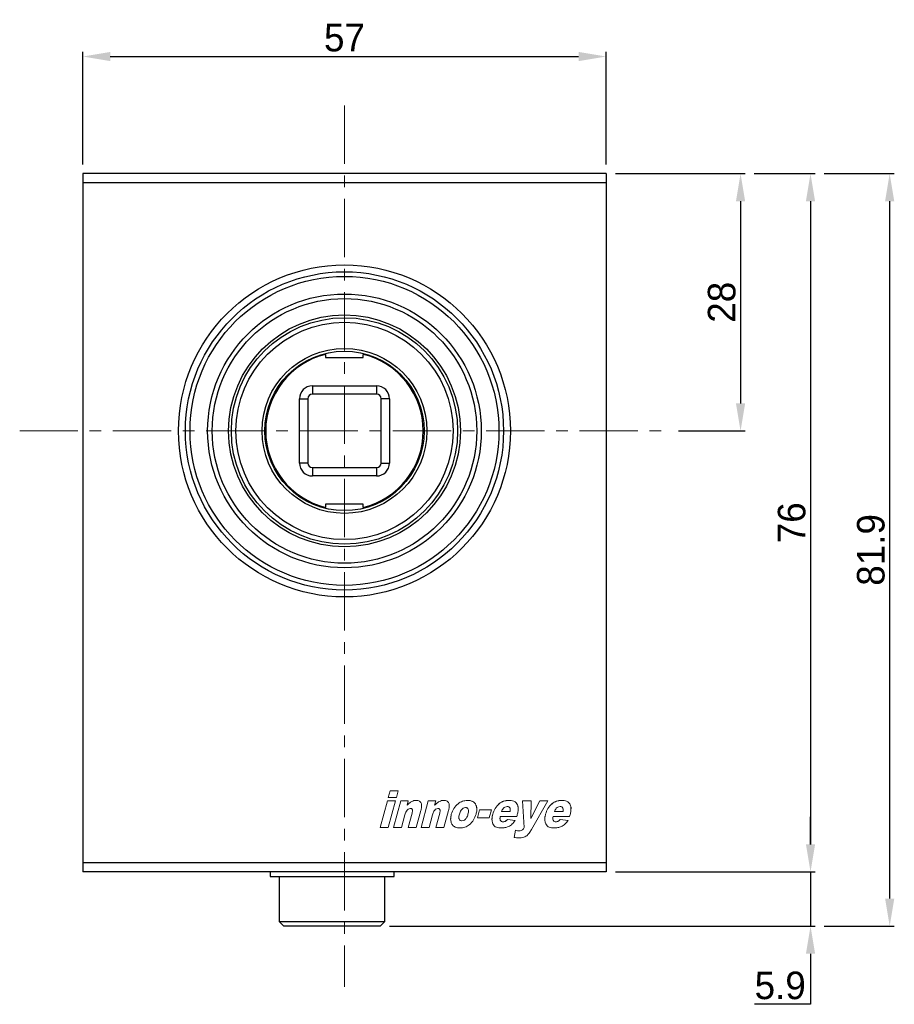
# Model space of a CAD drawing. Header units: millimetres. Extents: x 15756 to 16324, y 1603 to 1933.
# Tile 8 of 48: x 16006 to 16101, y 1702 to 1809. Entities that reach past the tile are written whole.
import ezdxf

# ---------------------------------------------------------------- set-up
doc = ezdxf.new("R2010")
doc.units = ezdxf.units.MM
doc.header["$PDSIZE"] = -1
doc.linetypes.add('CENTERX2', pattern=[20.32, 12.7, -2.54, 2.54, -2.54])
doc.dimstyles.new('standard 1.0', dxfattribs={"dimtxt": 2.5, "dimasz": 3, "dimexe": 0.5, "dimexo": 1, "dimgap": 0.5, "dimtad": 1, "dimtoh": 1, "dimdec": 1, "dimzin": 9, "dimdsep": 46, "dimtxsty": 'Standard', "dimcen": 0, "dimclrd": 3, "dimclre": 3, "dimadec": 1, "dimazin": 0, "dimtfac": 1, "dimtdec": 1, "dimtmove": 0, "dimatfit": 3, "dimfxl": 1, "dimtolj": 1, "dimtzin": 0, "dimarcsym": 0})

# ---------------------------------------------------------------- blocks, each defined once
blk = doc.blocks.new('*D3')
at = {"color": 3, "lineweight": -2, "transparency": 16777216}
for p, q in [((16085.54, 1792.11), (16092.16, 1792.11)), ((16091.66, 1789.11), (16091.66, 1719.11)), ((16070.41, 1716.11), (16092.16, 1716.11))]:
    blk.add_line(p, q, dxfattribs=at)
at = {"color": 3, "transparency": 16777216}
for points in [[(16091.16, 1789.11), (16092.16, 1789.11), (16091.66, 1792.11)], [(16091.16, 1719.11), (16092.16, 1719.11), (16091.66, 1716.11)]]:
    blk.add_solid(points, dxfattribs=at)
at = {"layer": 'Defpoints', "color": 0, "transparency": 16777216}
for p in [(16084.54, 1792.11), (16069.41, 1716.11), (16091.66, 1716.11)]:
    blk.add_point(p, dxfattribs=at)
at = {"color": 0, "transparency": 16777216, "insert": (16089.62, 1754.11), "char_height": 3, "attachment_point": 5, "rotation": 90}
blk.add_mtext('\\A1;76', dxfattribs=at)
blk = doc.blocks.new('*D4')
at = {"color": 3, "lineweight": -2, "transparency": 16777216}
for p, q in [((16012.41, 1793.11), (16012.41, 1805.36)), ((16015.41, 1804.86), (16066.41, 1804.86)), ((16069.41, 1793.11), (16069.41, 1805.36))]:
    blk.add_line(p, q, dxfattribs=at)
at = {"color": 3, "transparency": 16777216}
for points in [[(16015.41, 1805.36), (16015.41, 1804.36), (16012.41, 1804.86)], [(16066.41, 1805.36), (16066.41, 1804.36), (16069.41, 1804.86)]]:
    blk.add_solid(points, dxfattribs=at)
at = {"layer": 'Defpoints', "color": 0, "transparency": 16777216}
for p in [(16069.41, 1804.86), (16012.41, 1792.11), (16069.41, 1792.11)]:
    blk.add_point(p, dxfattribs=at)
at = {"color": 0, "transparency": 16777216, "insert": (16040.91, 1806.9), "char_height": 3, "attachment_point": 5}
blk.add_mtext('\\A1;57', dxfattribs=at)
blk = doc.blocks.new('*D5')
at = {"color": 3, "lineweight": -2, "transparency": 16777216}
for p, q in [((16070.41, 1792.11), (16084.54, 1792.11)), ((16084.04, 1789.11), (16084.04, 1767.11)), ((16077.28, 1764.11), (16084.54, 1764.11))]:
    blk.add_line(p, q, dxfattribs=at)
at = {"color": 3, "transparency": 16777216}
for points in [[(16083.54, 1789.11), (16084.54, 1789.11), (16084.04, 1792.11)], [(16083.54, 1767.11), (16084.54, 1767.11), (16084.04, 1764.11)]]:
    blk.add_solid(points, dxfattribs=at)
at = {"layer": 'Defpoints', "color": 0, "transparency": 16777216}
for p in [(16069.41, 1792.11), (16076.28, 1764.11), (16084.04, 1764.11)]:
    blk.add_point(p, dxfattribs=at)
at = {"color": 0, "transparency": 16777216, "insert": (16082, 1778.11), "char_height": 3, "attachment_point": 5, "rotation": 90}
blk.add_mtext('\\A1;28', dxfattribs=at)
blk = doc.blocks.new('*D7')
at = {"color": 3, "lineweight": -2, "transparency": 16777216}
for p, q in [((16091.66, 1719.11), (16091.66, 1722.11)), ((16070.41, 1716.11), (16092.16, 1716.11)), ((16091.66, 1716.11), (16091.66, 1710.21)), ((16045.81, 1710.21), (16092.16, 1710.21)), ((16091.66, 1707.21), (16091.66, 1701.7)), ((16091.66, 1701.7), (16085.57, 1701.7))]:
    blk.add_line(p, q, dxfattribs=at)
at = {"color": 3, "transparency": 16777216}
for points in [[(16091.16, 1719.11), (16092.16, 1719.11), (16091.66, 1716.11)], [(16091.16, 1707.21), (16092.16, 1707.21), (16091.66, 1710.21)]]:
    blk.add_solid(points, dxfattribs=at)
at = {"layer": 'Defpoints', "color": 0, "transparency": 16777216}
for p in [(16069.41, 1716.11), (16044.81, 1710.21), (16091.66, 1710.21)]:
    blk.add_point(p, dxfattribs=at)
at = {"color": 0, "transparency": 16777216, "insert": (16088.36, 1703.74), "char_height": 3, "attachment_point": 5}
blk.add_mtext('\\A1;5.9', dxfattribs=at)
blk = doc.blocks.new('*D8')
at = {"color": 3, "lineweight": -2, "transparency": 16777216}
for p, q in [((16093.16, 1792.11), (16100.78, 1792.11)), ((16100.28, 1713.21), (16100.28, 1789.11)), ((16093.16, 1710.21), (16100.78, 1710.21))]:
    blk.add_line(p, q, dxfattribs=at)
at = {"color": 3, "transparency": 16777216}
for points in [[(16099.78, 1789.11), (16100.78, 1789.11), (16100.28, 1792.11)], [(16099.78, 1713.21), (16100.78, 1713.21), (16100.28, 1710.21)]]:
    blk.add_solid(points, dxfattribs=at)
at = {"layer": 'Defpoints', "color": 0, "transparency": 16777216}
for p in [(16092.16, 1792.11), (16100.28, 1792.11), (16092.16, 1710.21)]:
    blk.add_point(p, dxfattribs=at)
at = {"color": 0, "transparency": 16777216, "insert": (16098.24, 1751.16), "char_height": 3, "attachment_point": 5, "rotation": 90}
blk.add_mtext('\\A1;81.9', dxfattribs=at)

msp = doc.modelspace()

# ---------------------------------------------------------------- linework, layer by layer
at = {"color": 1, "linetype": 'CENTERX2', "lineweight": 15, "ltscale": 0.5}
for p, q in [((16040.91, 1799.54), (16040.91, 1703.6)), ((16005.54, 1764.11), (16076.28, 1764.11))]:
    msp.add_line(p, q, dxfattribs=at)
at = {"color": 7, "linetype": 'Continuous', "lineweight": 25}
for p, q in [((16069.41, 1792.11), (16012.41, 1792.11)), ((16012.41, 1792.11), (16012.41, 1791.11)), ((16069.41, 1792.11), (16069.41, 1791.11)), ((16069.41, 1791.11), (16012.41, 1791.11)), ((16012.41, 1791.11), (16012.41, 1717.11)), ((16069.41, 1791.11), (16069.41, 1717.11)), ((16039.26, 1772.94), (16039.26, 1772.91)), ((16042.56, 1772.91), (16042.56, 1772.94)), ((16038.86, 1772.44), (16038.86, 1772.09)), ((16038.86, 1772.09), (16042.96, 1772.09)), ((16042.96, 1772.09), (16042.96, 1772.44)), ((16037.41, 1769.01), (16044.41, 1769.01)), ((16037.41, 1769.01), (16037.41, 1768.11)), ((16044.41, 1769.01), (16044.41, 1768.11)), ((16036.01, 1760.61), (16036.01, 1767.61)), ((16036.01, 1767.61), (16036.91, 1767.61)), ((16036.91, 1767.61), (16036.91, 1760.61)), ((16044.41, 1768.11), (16037.41, 1768.11)), ((16045.81, 1767.61), (16044.91, 1767.61)), ((16044.91, 1760.61), (16044.91, 1767.61)), ((16045.81, 1767.61), (16045.81, 1760.61)), ((16036.91, 1760.61), (16036.01, 1760.61)), ((16037.41, 1760.11), (16037.41, 1759.21)), ((16037.41, 1760.11), (16044.41, 1760.11)), ((16044.41, 1760.11), (16044.41, 1759.21)), ((16044.91, 1760.61), (16045.81, 1760.61)), ((16044.41, 1759.21), (16037.41, 1759.21)), ((16042.96, 1756.14), (16038.86, 1756.14)), ((16038.86, 1756.14), (16038.86, 1755.79)), ((16042.96, 1755.79), (16042.96, 1756.14)), ((16069.41, 1717.11), (16012.41, 1717.11)), ((16012.41, 1717.11), (16012.41, 1716.11)), ((16069.41, 1717.11), (16069.41, 1716.11)), ((16069.41, 1716.11), (16012.41, 1716.11)), ((16032.81, 1716.11), (16032.81, 1715.61)), ((16046.31, 1715.61), (16046.31, 1716.11)), ((16032.81, 1715.61), (16046.31, 1715.61)), ((16033.81, 1715.61), (16033.81, 1710.71)), ((16045.31, 1710.71), (16045.31, 1715.61)), ((16033.81, 1710.71), (16034.31, 1710.21)), ((16033.81, 1710.71), (16045.31, 1710.71)), ((16044.81, 1710.21), (16045.31, 1710.71)), ((16044.81, 1710.21), (16034.31, 1710.21))]:
    msp.add_line(p, q, dxfattribs=at)
at = {"color": 7, "linetype": 'Continuous', "lineweight": 15}
for p, q in [((16045.68, 1724.2), (16045.88, 1724.93)), ((16045.68, 1724.2), (16045.88, 1724.93)), ((16045.88, 1724.93), (16046.76, 1724.93)), ((16045.88, 1724.93), (16045.88, 1724.93)), ((16045.88, 1724.93), (16046.76, 1724.93)), ((16046.76, 1724.93), (16046.56, 1724.2)), ((16044.79, 1720.94), (16045.58, 1723.84)), ((16044.79, 1720.94), (16045.58, 1723.84)), ((16045.58, 1723.84), (16046.46, 1723.84)), ((16045.58, 1723.84), (16045.58, 1723.84)), ((16045.58, 1723.84), (16046.46, 1723.84)), ((16046.46, 1723.84), (16045.67, 1720.94)), ((16046.56, 1724.2), (16045.68, 1724.2)), ((16046.24, 1720.94), (16047.03, 1723.84)), ((16046.24, 1720.94), (16047.03, 1723.84)), ((16047.03, 1723.84), (16047.86, 1723.84)), ((16047.03, 1723.84), (16047.03, 1723.84)), ((16047.03, 1723.84), (16047.85, 1723.84)), ((16047.86, 1723.84), (16047.72, 1723.36)), ((16047.72, 1723.36), (16047.72, 1723.36)), ((16048.73, 1723.89), (16048.73, 1723.89)), ((16049.25, 1720.94), (16050.04, 1723.84)), ((16049.25, 1720.94), (16050.04, 1723.84)), ((16050.04, 1723.84), (16050.86, 1723.84)), ((16050.04, 1723.84), (16050.04, 1723.84)), ((16050.04, 1723.84), (16050.86, 1723.84)), ((16050.86, 1723.84), (16050.73, 1723.36)), ((16050.73, 1723.36), (16050.73, 1723.36)), ((16051.74, 1723.89), (16051.74, 1723.89)), ((16054.3, 1723.89), (16054.3, 1723.89)), ((16055.23, 1723.39), (16055.23, 1723.39)), ((16058.78, 1723.89), (16058.78, 1723.89)), ((16060.3, 1723.84), (16061.25, 1723.84)), ((16060.48, 1720.93), (16060.3, 1723.84)), ((16060.3, 1723.84), (16061.25, 1723.84)), ((16061.2, 1721.91), (16062.17, 1723.84)), ((16061.25, 1723.84), (16061.2, 1721.91)), ((16061.2, 1721.91), (16062.17, 1723.84)), ((16063.05, 1723.84), (16061.28, 1720.73)), ((16062.17, 1723.84), (16063.05, 1723.84)), ((16062.17, 1723.84), (16063.05, 1723.84)), ((16062.17, 1723.84), (16062.17, 1723.84)), ((16064.53, 1723.89), (16064.53, 1723.89)), ((16047.5, 1722.32), (16047.12, 1720.94)), ((16047.85, 1720.94), (16048.28, 1722.52)), ((16047.85, 1720.94), (16048.28, 1722.52)), ((16048.28, 1722.52), (16048.28, 1722.52)), ((16049.23, 1722.78), (16048.73, 1720.94)), ((16050.5, 1722.32), (16050.13, 1720.94)), ((16050.85, 1720.94), (16051.29, 1722.52)), ((16050.85, 1720.94), (16051.29, 1722.52)), ((16051.29, 1722.52), (16051.29, 1722.52)), ((16052.24, 1722.78), (16051.73, 1720.94)), ((16052.54, 1722.38), (16052.54, 1722.38)), ((16054.36, 1722.4), (16054.36, 1722.41)), ((16055.39, 1721.98), (16055.63, 1722.86)), ((16055.39, 1721.98), (16055.63, 1722.86)), ((16055.63, 1722.86), (16056.92, 1722.86)), ((16055.63, 1722.86), (16055.63, 1722.86)), ((16055.63, 1722.86), (16056.92, 1722.86)), ((16056.92, 1722.86), (16056.68, 1721.98)), ((16057.05, 1722.39), (16057.05, 1722.39)), ((16058.02, 1722.7), (16058.95, 1722.7)), ((16058.02, 1722.7), (16058.95, 1722.7)), ((16058.02, 1722.7), (16058.02, 1722.7)), ((16058.95, 1722.7), (16058.95, 1722.7)), ((16059.71, 1722.26), (16059.68, 1722.13)), ((16062.81, 1722.39), (16062.81, 1722.39)), ((16063.78, 1722.7), (16064.71, 1722.7)), ((16063.78, 1722.7), (16063.78, 1722.7)), ((16063.78, 1722.7), (16064.71, 1722.7)), ((16064.71, 1722.7), (16064.71, 1722.7)), ((16065.46, 1722.26), (16065.43, 1722.13)), ((16053.7, 1721.67), (16053.7, 1721.67)), ((16056.68, 1721.98), (16055.39, 1721.98)), ((16059.68, 1722.13), (16057.87, 1722.13)), ((16057.88, 1721.75), (16057.88, 1721.75)), ((16058.17, 1721.56), (16058.17, 1721.56)), ((16058.45, 1721.64), (16058.45, 1721.65)), ((16058.66, 1721.82), (16059.51, 1721.72)), ((16058.66, 1721.82), (16059.51, 1721.72)), ((16058.66, 1721.82), (16058.66, 1721.82)), ((16061.2, 1721.91), (16061.2, 1721.91)), ((16065.43, 1722.13), (16063.62, 1722.13)), ((16063.63, 1721.75), (16063.63, 1721.75)), ((16063.93, 1721.56), (16063.93, 1721.56)), ((16064.2, 1721.64), (16064.2, 1721.65)), ((16064.41, 1721.82), (16065.27, 1721.72)), ((16064.41, 1721.82), (16065.27, 1721.72)), ((16064.41, 1721.82), (16064.41, 1721.82)), ((16045.67, 1720.94), (16044.79, 1720.94)), ((16047.12, 1720.94), (16046.24, 1720.94)), ((16048.73, 1720.94), (16047.85, 1720.94)), ((16050.13, 1720.94), (16049.25, 1720.94)), ((16051.73, 1720.94), (16050.85, 1720.94)), ((16059.39, 1719.87), (16059.53, 1720.65)), ((16059.39, 1719.87), (16059.53, 1720.65)), ((16059.53, 1720.65), (16059.53, 1720.65)), ((16059.95, 1720.58), (16059.95, 1720.58)), ((16060.48, 1720.93), (16060.48, 1720.93))]:
    msp.add_line(p, q, dxfattribs=at)
at = {"color": 7, "linetype": 'Continuous', "lineweight": 25}
for radius in [18.07, 17.32, 16.82, 14.9, 14.4, 12.62, 12.32, 11.83, 8.98, 8.68]:
    msp.add_circle((16040.91, 1764.11), radius, dxfattribs=at)
for centre, radius, start, end in [((16040.91, 1764.11), 8.58, 103.8313, 256.1687), ((16040.91, 1764.11), 8.58, 283.8313, 76.1687), ((16037.41, 1767.61), 1.4, 90, 180), ((16044.41, 1767.61), 1.4, 360, 90), ((16037.41, 1767.61), 0.5, 90, 180), ((16044.41, 1767.61), 0.5, 360, 90), ((16037.41, 1760.61), 1.4, 180, 270), ((16037.41, 1760.61), 0.5, 180, 270), ((16044.41, 1760.61), 0.5, 270, 0), ((16044.41, 1760.61), 1.4, 270, 0)]:
    msp.add_arc(centre, radius, start, end, dxfattribs=at)
at = {"color": 7, "linetype": 'Continuous', "lineweight": 15}
for points, knots in [([(16047.72, 1723.36), (16047.8, 1723.43), (16047.95, 1723.59), (16048.2, 1723.77), (16048.47, 1723.88), (16048.64, 1723.89), (16048.73, 1723.89)], [0, 0, 0, 0, 0.280254, 0.56015, 0.780014, 1, 1, 1, 1]), ([(16047.72, 1723.36), (16047.8, 1723.43), (16047.95, 1723.59), (16048.2, 1723.77), (16048.47, 1723.88), (16048.64, 1723.89), (16048.73, 1723.89)], [0, 0, 0, 0, 0.280254, 0.56015, 0.780014, 1, 1, 1, 1]), ([(16048.73, 1723.89), (16048.79, 1723.89), (16048.92, 1723.88), (16049.09, 1723.82), (16049.23, 1723.68), (16049.32, 1723.45), (16049.32, 1723.14), (16049.26, 1722.9), (16049.23, 1722.78)], [0, 0, 0, 0, 0.125226, 0.250167, 0.374854, 0.499737, 0.749341, 1, 1, 1, 1]), ([(16048.73, 1723.89), (16048.79, 1723.89), (16048.92, 1723.88), (16049.09, 1723.82), (16049.22, 1723.68), (16049.31, 1723.5), (16049.3, 1723.37), (16049.3, 1723.3)], [0, 0, 0, 0, 0.195554, 0.390663, 0.585375, 0.780391, 1, 1, 1, 1]), ([(16050.73, 1723.36), (16050.81, 1723.43), (16050.96, 1723.59), (16051.21, 1723.77), (16051.48, 1723.88), (16051.65, 1723.89), (16051.74, 1723.89)], [0, 0, 0, 0, 0.280254, 0.56015, 0.780014, 1, 1, 1, 1]), ([(16050.73, 1723.36), (16050.81, 1723.43), (16050.96, 1723.59), (16051.21, 1723.77), (16051.48, 1723.88), (16051.65, 1723.89), (16051.74, 1723.89)], [0, 0, 0, 0, 0.280254, 0.56015, 0.780014, 1, 1, 1, 1]), ([(16051.74, 1723.89), (16051.8, 1723.89), (16051.92, 1723.88), (16052.1, 1723.82), (16052.23, 1723.68), (16052.33, 1723.45), (16052.32, 1723.14), (16052.27, 1722.9), (16052.24, 1722.78)], [0, 0, 0, 0, 0.125226, 0.250167, 0.374854, 0.499737, 0.749341, 1, 1, 1, 1]), ([(16051.74, 1723.89), (16051.8, 1723.89), (16051.92, 1723.88), (16052.1, 1723.82), (16052.23, 1723.68), (16052.31, 1723.5), (16052.31, 1723.37), (16052.3, 1723.3)], [0, 0, 0, 0, 0.195554, 0.390663, 0.585375, 0.780391, 1, 1, 1, 1]), ([(16052.54, 1722.38), (16052.62, 1722.6), (16052.78, 1723.04), (16053.23, 1723.53), (16053.75, 1723.84), (16054.11, 1723.88), (16054.3, 1723.89)], [0, 0, 0, 0, 0.28017, 0.560136, 0.780106, 1, 1, 1, 1]), ([(16052.54, 1722.38), (16052.62, 1722.6), (16052.78, 1723.04), (16053.23, 1723.53), (16053.75, 1723.84), (16054.11, 1723.88), (16054.3, 1723.89)], [0, 0, 0, 0, 0.2801702, 0.5601359, 0.7801064, 1, 1, 1, 1]), ([(16054.3, 1723.89), (16054.4, 1723.89), (16054.61, 1723.88), (16054.89, 1723.78), (16055.11, 1723.61), (16055.19, 1723.47), (16055.23, 1723.39)], [0, 0, 0, 0, 0.280412, 0.56015, 0.780025, 1, 1, 1, 1]), ([(16054.3, 1723.89), (16054.4, 1723.89), (16054.61, 1723.88), (16054.89, 1723.78), (16055.11, 1723.61), (16055.19, 1723.47), (16055.23, 1723.39)], [0, 0, 0, 0, 0.280412, 0.56015, 0.780025, 1, 1, 1, 1]), ([(16055.23, 1723.39), (16055.26, 1723.3), (16055.32, 1723.12), (16055.33, 1722.78), (16055.28, 1722.55), (16055.24, 1722.4)], [0, 0, 0, 0, 0.279843, 0.559921, 1, 1, 1, 1]), ([(16055.23, 1723.39), (16055.26, 1723.3), (16055.31, 1723.15), (16055.31, 1722.99), (16055.31, 1722.92)], [0, 0, 0, 0, 0.58339, 1, 1, 1, 1]), ([(16057.05, 1722.39), (16057.13, 1722.61), (16057.28, 1723.04), (16057.71, 1723.53), (16058.23, 1723.85), (16058.6, 1723.88), (16058.78, 1723.89)], [0, 0, 0, 0, 0.280284, 0.560185, 0.780101, 1, 1, 1, 1]), ([(16057.05, 1722.39), (16057.13, 1722.61), (16057.28, 1723.04), (16057.71, 1723.53), (16058.23, 1723.84), (16058.6, 1723.88), (16058.78, 1723.89)], [0, 0, 0, 0, 0.280284, 0.560185, 0.780101, 1, 1, 1, 1]), ([(16058.78, 1723.89), (16058.88, 1723.89), (16059.07, 1723.88), (16059.36, 1723.82), (16059.61, 1723.66), (16059.78, 1723.38), (16059.84, 1723.02), (16059.81, 1722.63), (16059.74, 1722.38), (16059.71, 1722.26)], [0, 0, 0, 0, 0.125305, 0.25039, 0.374938, 0.499612, 0.66595, 0.832888, 1, 1, 1, 1]), ([(16058.78, 1723.89), (16058.88, 1723.89), (16059.07, 1723.88), (16059.36, 1723.82), (16059.61, 1723.66), (16059.78, 1723.38), (16059.84, 1723.13), (16059.82, 1722.99), (16059.82, 1722.97)], [0, 0, 0, 0, 0.181739, 0.363159, 0.543801, 0.724625, 0.965876, 1, 1, 1, 1]), ([(16062.81, 1722.39), (16062.88, 1722.61), (16063.03, 1723.04), (16063.47, 1723.53), (16063.99, 1723.85), (16064.35, 1723.88), (16064.53, 1723.89)], [0, 0, 0, 0, 0.280284, 0.560185, 0.780101, 1, 1, 1, 1]), ([(16062.81, 1722.39), (16062.88, 1722.61), (16063.03, 1723.04), (16063.47, 1723.53), (16063.99, 1723.84), (16064.35, 1723.88), (16064.53, 1723.89)], [0, 0, 0, 0, 0.280284, 0.560185, 0.780101, 1, 1, 1, 1]), ([(16064.53, 1723.89), (16064.63, 1723.89), (16064.82, 1723.88), (16065.11, 1723.82), (16065.36, 1723.66), (16065.53, 1723.38), (16065.59, 1723.02), (16065.56, 1722.63), (16065.5, 1722.38), (16065.46, 1722.26)], [0, 0, 0, 0, 0.125305, 0.25039, 0.374938, 0.499612, 0.66595, 0.832888, 1, 1, 1, 1]), ([(16064.53, 1723.89), (16064.63, 1723.89), (16064.82, 1723.88), (16065.11, 1723.82), (16065.36, 1723.66), (16065.53, 1723.38), (16065.59, 1723.13), (16065.58, 1722.99), (16065.57, 1722.97)], [0, 0, 0, 0, 0.181739, 0.363159, 0.543801, 0.724625, 0.965876, 1, 1, 1, 1]), ([(16048.08, 1723.01), (16047.99, 1722.99), (16047.81, 1722.95), (16047.61, 1722.68), (16047.54, 1722.46), (16047.5, 1722.32)], [0, 0, 0, 0, 0.277717, 0.557713, 1, 1, 1, 1]), ([(16048.28, 1722.52), (16048.29, 1722.57), (16048.32, 1722.68), (16048.33, 1722.81), (16048.29, 1722.92), (16048.24, 1722.98), (16048.16, 1723.01), (16048.11, 1723.01), (16048.08, 1723.01)], [0, 0, 0, 0, 0.250496, 0.500145, 0.62492, 0.749762, 0.874752, 1, 1, 1, 1]), ([(16048.28, 1722.52), (16048.29, 1722.57), (16048.32, 1722.65), (16048.32, 1722.74), (16048.32, 1722.77)], [0, 0, 0, 0, 0.626193, 1, 1, 1, 1]), ([(16051.09, 1723.01), (16051, 1722.99), (16050.82, 1722.95), (16050.61, 1722.68), (16050.55, 1722.46), (16050.5, 1722.32)], [0, 0, 0, 0, 0.2777166, 0.5577128, 1, 1, 1, 1]), ([(16051.29, 1722.52), (16051.3, 1722.57), (16051.32, 1722.68), (16051.33, 1722.81), (16051.3, 1722.92), (16051.24, 1722.98), (16051.17, 1723.01), (16051.11, 1723.01), (16051.09, 1723.01)], [0, 0, 0, 0, 0.250496, 0.500145, 0.62492, 0.749762, 0.874752, 1, 1, 1, 1]), ([(16051.29, 1722.52), (16051.3, 1722.57), (16051.32, 1722.65), (16051.32, 1722.74), (16051.32, 1722.77)], [0, 0, 0, 0, 0.626193, 1, 1, 1, 1]), ([(16052.66, 1721.24), (16052.6, 1721.34), (16052.49, 1721.53), (16052.45, 1721.94), (16052.51, 1722.21), (16052.54, 1722.38)], [0, 0, 0, 0, 0.279775, 0.559886, 1, 1, 1, 1]), ([(16053.43, 1722.39), (16053.41, 1722.32), (16053.37, 1722.17), (16053.36, 1721.98), (16053.41, 1721.83), (16053.48, 1721.74), (16053.58, 1721.68), (16053.66, 1721.67), (16053.7, 1721.67)], [0, 0, 0, 0, 0.250647, 0.500643, 0.625733, 0.750503, 0.875088, 1, 1, 1, 1]), ([(16054.1, 1723.12), (16054, 1723.1), (16053.81, 1723.06), (16053.56, 1722.78), (16053.48, 1722.54), (16053.43, 1722.39)], [0, 0, 0, 0, 0.278399, 0.55883, 1, 1, 1, 1]), ([(16055.24, 1722.4), (16055.16, 1722.18), (16055.01, 1721.74), (16054.56, 1721.25), (16054.03, 1720.94), (16053.66, 1720.91), (16053.48, 1720.89)], [0, 0, 0, 0, 0.280189, 0.560093, 0.780018, 1, 1, 1, 1]), ([(16053.7, 1721.67), (16053.79, 1721.69), (16053.99, 1721.73), (16054.24, 1722.01), (16054.32, 1722.26), (16054.36, 1722.41)], [0, 0, 0, 0, 0.27823, 0.558476, 1, 1, 1, 1]), ([(16053.7, 1721.67), (16053.79, 1721.69), (16053.99, 1721.73), (16054.24, 1722.01), (16054.32, 1722.26), (16054.36, 1722.4)], [0, 0, 0, 0, 0.27823, 0.558476, 1, 1, 1, 1]), ([(16054.36, 1722.41), (16054.38, 1722.48), (16054.42, 1722.62), (16054.42, 1722.81), (16054.38, 1722.96), (16054.31, 1723.05), (16054.21, 1723.11), (16054.14, 1723.11), (16054.1, 1723.12)], [0, 0, 0, 0, 0.250689, 0.500659, 0.625786, 0.750706, 0.875131, 1, 1, 1, 1]), ([(16054.36, 1722.4), (16054.38, 1722.48), (16054.41, 1722.58), (16054.41, 1722.7), (16054.41, 1722.73)], [0, 0, 0, 0, 0.673958, 1, 1, 1, 1]), ([(16057.98, 1720.89), (16057.89, 1720.89), (16057.71, 1720.9), (16057.45, 1720.96), (16057.21, 1721.1), (16057.05, 1721.36), (16056.97, 1721.68), (16056.97, 1722.04), (16057.03, 1722.27), (16057.05, 1722.39)], [0, 0, 0, 0, 0.12528, 0.250405, 0.374867, 0.499652, 0.666199, 0.832997, 1, 1, 1, 1]), ([(16056.98, 1721.84), (16056.98, 1721.91), (16056.98, 1722.09), (16057.02, 1722.27), (16057.05, 1722.39)], [0, 0, 0, 0, 0.349584, 1, 1, 1, 1]), ([(16058.22, 1723.04), (16058.18, 1722.98), (16058.09, 1722.88), (16058.04, 1722.76), (16058.02, 1722.7)], [0, 0, 0, 0, 0.5593723, 1, 1, 1, 1]), ([(16058.63, 1723.22), (16058.55, 1723.21), (16058.39, 1723.19), (16058.28, 1723.09), (16058.22, 1723.04)], [0, 0, 0, 0, 0.558706, 1, 1, 1, 1]), ([(16058.95, 1722.7), (16058.96, 1722.76), (16058.98, 1722.88), (16058.96, 1723.04), (16058.89, 1723.14), (16058.79, 1723.21), (16058.69, 1723.22), (16058.63, 1723.22)], [0, 0, 0, 0, 0.250782, 0.499973, 0.625094, 0.75055, 1, 1, 1, 1]), ([(16063.74, 1720.89), (16063.65, 1720.89), (16063.47, 1720.9), (16063.2, 1720.96), (16062.97, 1721.1), (16062.8, 1721.36), (16062.72, 1721.68), (16062.72, 1722.04), (16062.78, 1722.27), (16062.81, 1722.39)], [0, 0, 0, 0, 0.12528, 0.250405, 0.374867, 0.499652, 0.666199, 0.832997, 1, 1, 1, 1]), ([(16062.73, 1721.84), (16062.73, 1721.91), (16062.73, 1722.09), (16062.77, 1722.27), (16062.81, 1722.39)], [0, 0, 0, 0, 0.349584, 1, 1, 1, 1]), ([(16063.98, 1723.04), (16063.93, 1722.98), (16063.85, 1722.88), (16063.8, 1722.76), (16063.78, 1722.7)], [0, 0, 0, 0, 0.559372, 1, 1, 1, 1]), ([(16064.39, 1723.22), (16064.3, 1723.21), (16064.14, 1723.19), (16064.03, 1723.09), (16063.98, 1723.04)], [0, 0, 0, 0, 0.558706, 1, 1, 1, 1]), ([(16064.71, 1722.7), (16064.71, 1722.76), (16064.73, 1722.88), (16064.71, 1723.04), (16064.64, 1723.14), (16064.54, 1723.21), (16064.45, 1723.22), (16064.39, 1723.22)], [0, 0, 0, 0, 0.250782, 0.499973, 0.625094, 0.75055, 1, 1, 1, 1]), ([(16053.48, 1720.89), (16053.39, 1720.9), (16053.22, 1720.9), (16052.98, 1720.97), (16052.79, 1721.09), (16052.7, 1721.19), (16052.66, 1721.24)], [0, 0, 0, 0, 0.2802671, 0.5601623, 0.7800888, 1, 1, 1, 1]), ([(16053.38, 1722.04), (16053.38, 1722), (16053.37, 1721.93), (16053.41, 1721.83), (16053.48, 1721.74), (16053.58, 1721.68), (16053.66, 1721.67), (16053.7, 1721.67)], [0, 0, 0, 0, 0.172483, 0.379777, 0.586541, 0.792999, 1, 1, 1, 1]), ([(16057.87, 1722.13), (16057.85, 1722.06), (16057.83, 1721.93), (16057.86, 1721.8), (16057.88, 1721.75)], [0, 0, 0, 0, 0.5609426, 1, 1, 1, 1]), ([(16057.85, 1721.93), (16057.85, 1721.93), (16057.84, 1721.86), (16057.86, 1721.8), (16057.88, 1721.75)], [0, 0, 0, 0, 0.088461, 1, 1, 1, 1]), ([(16057.88, 1721.75), (16057.89, 1721.72), (16057.93, 1721.66), (16058.03, 1721.58), (16058.12, 1721.57), (16058.17, 1721.56)], [0, 0, 0, 0, 0.280894, 0.561089, 1, 1, 1, 1]), ([(16057.88, 1721.75), (16057.89, 1721.72), (16057.93, 1721.66), (16058.03, 1721.58), (16058.12, 1721.57), (16058.17, 1721.56)], [0, 0, 0, 0, 0.280894, 0.561089, 1, 1, 1, 1]), ([(16059.51, 1721.72), (16059.41, 1721.59), (16059.2, 1721.32), (16058.81, 1721.03), (16058.38, 1720.91), (16058.12, 1720.9), (16057.98, 1720.89)], [0, 0, 0, 0, 0.280313, 0.559788, 0.779727, 1, 1, 1, 1]), ([(16058.17, 1721.56), (16058.23, 1721.57), (16058.33, 1721.58), (16058.41, 1721.63), (16058.45, 1721.65)], [0, 0, 0, 0, 0.559323, 1, 1, 1, 1]), ([(16058.17, 1721.56), (16058.23, 1721.57), (16058.33, 1721.58), (16058.41, 1721.62), (16058.45, 1721.64)], [0, 0, 0, 0, 0.559323, 1, 1, 1, 1]), ([(16058.45, 1721.65), (16058.49, 1721.67), (16058.57, 1721.73), (16058.63, 1721.79), (16058.66, 1721.82)], [0, 0, 0, 0, 0.55966, 1, 1, 1, 1]), ([(16058.45, 1721.64), (16058.49, 1721.67), (16058.57, 1721.73), (16058.63, 1721.79), (16058.66, 1721.82)], [0, 0, 0, 0, 0.55966, 1, 1, 1, 1]), ([(16063.62, 1722.13), (16063.61, 1722.06), (16063.58, 1721.93), (16063.62, 1721.8), (16063.63, 1721.75)], [0, 0, 0, 0, 0.560943, 1, 1, 1, 1]), ([(16063.6, 1721.93), (16063.6, 1721.93), (16063.59, 1721.86), (16063.61, 1721.8), (16063.63, 1721.75)], [0, 0, 0, 0, 0.088461, 1, 1, 1, 1]), ([(16063.63, 1721.75), (16063.65, 1721.72), (16063.68, 1721.66), (16063.78, 1721.58), (16063.87, 1721.57), (16063.93, 1721.56)], [0, 0, 0, 0, 0.280894, 0.561089, 1, 1, 1, 1]), ([(16063.63, 1721.75), (16063.65, 1721.72), (16063.68, 1721.66), (16063.78, 1721.58), (16063.87, 1721.57), (16063.93, 1721.56)], [0, 0, 0, 0, 0.2808939, 0.5610892, 1, 1, 1, 1]), ([(16065.27, 1721.72), (16065.16, 1721.59), (16064.95, 1721.32), (16064.56, 1721.03), (16064.14, 1720.91), (16063.87, 1720.9), (16063.74, 1720.89)], [0, 0, 0, 0, 0.280313, 0.559788, 0.779727, 1, 1, 1, 1]), ([(16063.93, 1721.56), (16063.98, 1721.57), (16064.08, 1721.58), (16064.17, 1721.63), (16064.2, 1721.65)], [0, 0, 0, 0, 0.559323, 1, 1, 1, 1]), ([(16063.93, 1721.56), (16063.98, 1721.57), (16064.08, 1721.58), (16064.17, 1721.62), (16064.2, 1721.64)], [0, 0, 0, 0, 0.559323, 1, 1, 1, 1]), ([(16064.2, 1721.65), (16064.25, 1721.67), (16064.32, 1721.73), (16064.39, 1721.79), (16064.41, 1721.82)], [0, 0, 0, 0, 0.55966, 1, 1, 1, 1]), ([(16064.2, 1721.64), (16064.25, 1721.67), (16064.32, 1721.73), (16064.39, 1721.79), (16064.41, 1721.82)], [0, 0, 0, 0, 0.55966, 1, 1, 1, 1]), ([(16059.53, 1720.65), (16059.61, 1720.63), (16059.75, 1720.59), (16059.89, 1720.58), (16059.95, 1720.58)], [0, 0, 0, 0, 0.559753, 1, 1, 1, 1]), ([(16059.53, 1720.65), (16059.61, 1720.63), (16059.75, 1720.59), (16059.89, 1720.58), (16059.95, 1720.58)], [0, 0, 0, 0, 0.5597526, 1, 1, 1, 1]), ([(16059.95, 1720.58), (16060.02, 1720.59), (16060.14, 1720.6), (16060.34, 1720.72), (16060.43, 1720.85), (16060.48, 1720.93)], [0, 0, 0, 0, 0.280148, 0.559565, 1, 1, 1, 1]), ([(16059.95, 1720.58), (16060.02, 1720.59), (16060.14, 1720.6), (16060.34, 1720.72), (16060.43, 1720.85), (16060.48, 1720.93)], [0, 0, 0, 0, 0.280148, 0.559565, 1, 1, 1, 1]), ([(16061.28, 1720.73), (16061.19, 1720.6), (16061.05, 1720.35), (16060.85, 1720.14), (16060.76, 1720.05)], [0, 0, 0, 0, 0.560427, 1, 1, 1, 1]), ([(16059.98, 1719.81), (16059.87, 1719.81), (16059.67, 1719.82), (16059.47, 1719.86), (16059.39, 1719.87)], [0, 0, 0, 0, 0.55986, 1, 1, 1, 1]), ([(16060.76, 1720.05), (16060.63, 1719.97), (16060.38, 1719.82), (16060.1, 1719.81), (16059.98, 1719.81)], [0, 0, 0, 0, 0.558601, 1, 1, 1, 1])]:
    msp.add_open_spline(points, degree=3, knots=knots, dxfattribs=at)
for points in [[(16048.32, 1722.77), (16048.32, 1722.77)], [(16051.33, 1722.77), (16051.33, 1722.77)], [(16052.47, 1721.88), (16052.54, 1722.38)], [(16054.42, 1722.73), (16054.42, 1722.73)], [(16058.95, 1722.7), (16058.97, 1722.87)], [(16058.97, 1722.87), (16058.97, 1722.87)], [(16064.71, 1722.7), (16064.72, 1722.87)], [(16064.72, 1722.87), (16064.72, 1722.87)], [(16053.37, 1722.04), (16053.37, 1722.04)], [(16057.85, 1721.93), (16057.85, 1721.93)], [(16063.6, 1721.93), (16063.6, 1721.93)]]:
    msp.add_open_spline(points, degree=1, dxfattribs=at)

# ---------------------------------------------------------------- dimensions: what is measured, and where the dimension line sits
dim = msp.add_linear_dim(base=(16069.41, 1804.86), p1=(16012.41, 1792.11), p2=(16069.41, 1792.11), dimstyle='standard 1.0', override={"dimtxt": 3})
dim.commit()
dim.dimension.update_dxf_attribs({"geometry": '*D4', "text_midpoint": (16040.91, 1806.9)})
for base, p1, p2, picture, middle in [((16091.66, 1716.11), (16084.54, 1792.11), (16069.41, 1716.11), '*D3', (16091.66, 1754.11)), ((16091.66, 1710.21), (16069.41, 1716.11), (16044.81, 1710.21), '*D7', (16088.36, 1701.7))]:
    dim = msp.add_linear_dim(base=base, p1=p1, p2=p2, angle=90, dimstyle='standard 1.0', override={"dimtxt": 3})
    dim.commit()
    dim.dimension.update_dxf_attribs({"geometry": picture, "text_midpoint": middle, "dimtype": 128})
for base, p1, p2, picture, middle in [((16084.04, 1764.11), (16069.41, 1792.11), (16076.28, 1764.11), '*D5', (16082, 1778.11)), ((16100.28, 1792.11), (16092.16, 1710.21), (16092.16, 1792.11), '*D8', (16098.24, 1751.16))]:
    dim = msp.add_linear_dim(base=base, p1=p1, p2=p2, angle=90, dimstyle='standard 1.0', override={"dimtxt": 3})
    dim.commit()
    dim.dimension.update_dxf_attribs({"geometry": picture, "text_midpoint": middle})

doc.saveas('drawing.dxf')
